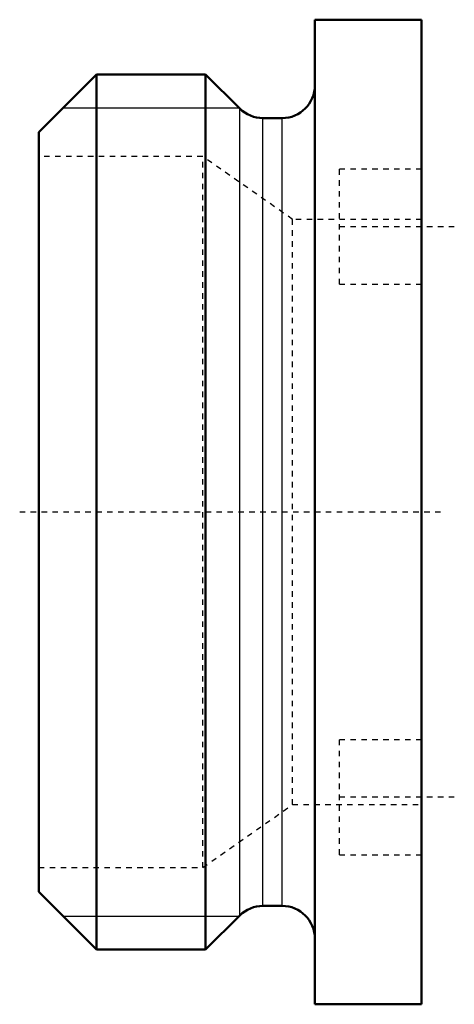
# Model space of a CAD drawing. Header units: millimetres. Extents: x -0.3 to 7.6, y -9 to 9.
import ezdxf

# ---------------------------------------------------------------- set-up
doc = ezdxf.new("R2010")
doc.units = ezdxf.units.MM
doc.linetypes.add('Center', pattern=[1.5, 0.45, -0.5, 0.05, -0.5])
doc.linetypes.add('Dashed', pattern=[2, 1, -1])
for name, color, linetype, lineweight in [('2d ConnectionPoints', 7, 'Continuous', 50), ('AM_0', 7, 'Continuous', 50), ('AM_4', 3, 'Continuous', 25), ('AM_5', 3, 'Continuous', 25), ('AM_7', 7, 'Center', 25), ('AM_9', 6, 'Dashed', 25)]:
    doc.layers.add(name, color=color, linetype=linetype, lineweight=lineweight)

msp = doc.modelspace()

# ---------------------------------------------------------------- linework, layer by layer
at = {"layer": '2d ConnectionPoints'}
msp.add_point((5.05, 0), dxfattribs=at)
at = {"layer": 'AM_0', "ltscale": 0.070331}
for p, q in [((5.05, -9), (5.05, 9)), ((7, 9), (5.05, 9)), ((7, -9), (7, 9)), ((1.054, 8), (0, 6.946)), ((1.054, -8), (1.054, 8)), ((3.05, 8), (1.054, 8)), ((3.674, 7.376), (3.05, 8)), ((3.05, -8), (3.05, 8)), ((4.45, 7.2), (4.099, 7.2)), ((0, -6.946), (0, 6.946)), ((0, -6.946), (1.054, -8)), ((4.099, -7.2), (4.45, -7.2)), ((3.05, -8), (3.674, -7.376)), ((1.054, -8), (3.05, -8)), ((5.05, -9), (7, -9))]:
    msp.add_line(p, q, dxfattribs=at)
for centre, start, end in [((4.45, 7.8), 270, 0), ((4.099, 7.8), 225, 270), ((4.099, -7.8), 90, 135), ((4.45, -7.8), 0, 90)]:
    msp.add_arc(centre, 0.6, start, end, dxfattribs=at)
at = {"layer": 'AM_4', "ltscale": 0.070331}
for p, q in [((3.674, -7.376), (3.674, 7.376)), ((4.099, -7.2), (4.099, 7.2)), ((4.45, -7.2), (4.45, 7.2))]:
    msp.add_line(p, q, dxfattribs=at)
at = {"layer": 'AM_5', "ltscale": 0.070331}
for p, q in [((0.44, 7.386), (3.663, 7.386)), ((0.44, -7.386), (3.663, -7.386))]:
    msp.add_line(p, q, dxfattribs=at)
at = {"layer": 'AM_7', "ltscale": 0.070331}
for p, q in [((7.6, 5.215), (5.4, 5.215)), ((7.35, 0), (-0.35, 0)), ((7.6, -5.215), (5.4, -5.215))]:
    msp.add_line(p, q, dxfattribs=at)
at = {"layer": 'AM_9', "ltscale": 0.070331}
for p, q in [((2.998, 6.5), (0, 6.5)), ((4.64, 5.35), (2.998, 6.5)), ((2.998, -6.5), (2.998, 6.5)), ((5.5, 4.165), (5.5, 6.265)), ((7, 6.265), (5.5, 6.265)), ((7, 5.35), (4.64, 5.35)), ((4.64, -5.35), (4.64, 5.35)), ((5.5, 4.165), (7, 4.165)), ((5.5, -6.265), (5.5, -4.165)), ((7, -4.165), (5.5, -4.165)), ((2.998, -6.5), (4.64, -5.35)), ((4.64, -5.35), (7, -5.35)), ((5.5, -6.265), (7, -6.265)), ((0, -6.5), (2.998, -6.5))]:
    msp.add_line(p, q, dxfattribs=at)

doc.saveas('drawing.dxf')
